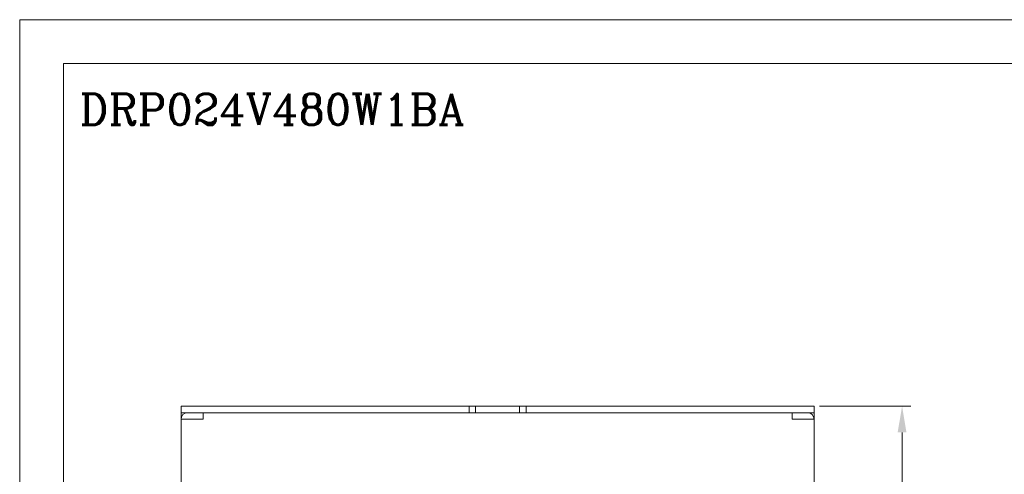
# Model space of a CAD drawing. Header units: millimetres. Extents: x 0 to 560, y 0 to 297.
# Tile 3 of 9: x 0 to 224, y 193 to 297. Entities that reach past the tile are written whole.
import ezdxf

# ---------------------------------------------------------------- set-up
doc = ezdxf.new("R2010")
doc.units = ezdxf.units.MM
doc.layers.get('0').update_dxf_attribs({"linetype": 'CONTINUOUS', "lineweight": 13})
doc.layers.get('Defpoints').update_dxf_attribs({"linetype": 'CONTINUOUS', "lineweight": 13})
doc.layers.add('Dimension', color=2, linetype='CONTINUOUS', lineweight=9)
doc.layers.add('Line', color=3, linetype='CONTINUOUS', lineweight=25)
doc.styles.add('ROMANC', font='romanc')
doc.styles.get("Standard").update_dxf_attribs({"font": 'romans.shx'})
doc.dimstyles.new('yutana', dxfattribs={"dimtxt": 3.5, "dimasz": 3, "dimexe": 1, "dimexo": 0.6, "dimgap": 1.5, "dimtad": 1, "dimdec": 1, "dimzin": 0, "dimdsep": 46, "dimtxsty": 'Standard', "dimcen": 0, "dimadec": 0, "dimazin": 0, "dimtp": 0.01, "dimtm": 0.01, "dimtfac": 1, "dimtdec": 1, "dimtmove": 0, "dimatfit": 3, "dimfxl": 1, "dimtolj": 1, "dimtzin": 0, "dimlwd": 0, "dimlwe": 0, "dimarcsym": 0})

# ---------------------------------------------------------------- blocks, each defined once
blk = doc.blocks.new('*D4')
at = {"layer": 'Defpoints', "color": 0, "ltscale": 5}
for p in [(180.7, 209), (200.7, 209), (180.7, 88)]:
    blk.add_point(p, dxfattribs=at)
at = {"layer": 'Dimension', "color": 0, "lineweight": 0, "ltscale": 5}
for p, q in [((181.9, 209), (202.7, 209)), ((200.7, 94), (200.7, 203)), ((181.9, 88), (202.7, 88))]:
    blk.add_line(p, q, dxfattribs=at)
at = {"layer": 'Dimension', "color": 0, "ltscale": 5}
for points in [[(199.7, 203), (201.7, 203), (200.7, 209)], [(199.7, 94), (201.7, 94), (200.7, 88)]]:
    blk.add_solid(points, dxfattribs=at)
at = {"layer": 'Dimension', "color": 0, "ltscale": 5, "insert": (195.2, 148.5), "char_height": 5, "attachment_point": 5, "rotation": 90}
blk.add_mtext('\\A1;121.0', dxfattribs=at)

msp = doc.modelspace()

# ---------------------------------------------------------------- linework, layer by layer
at = {"linetype": 'Continuous'}
for p, q in [((36.7, 209), (36.7, 207.5)), ((36.7, 209), (180.7, 209)), ((102.2, 207.5), (102.2, 209)), ((103.7, 207.5), (103.7, 209)), ((113.7, 207.5), (113.7, 209)), ((115.2, 207.5), (115.2, 209)), ((180.7, 207.5), (180.7, 209)), ((36.7, 207.5), (36.7, 206)), ((102.2, 207.5), (36.7, 207.5)), ((41.7, 206), (41.7, 207.5)), ((115.2, 207.5), (102.2, 207.5)), ((180.7, 207.5), (115.2, 207.5)), ((175.7, 207.5), (175.7, 206)), ((180.7, 207.5), (180.7, 206)), ((36.7, 206), (36.7, 91)), ((36.7, 206), (41.7, 206)), ((175.7, 206), (180.7, 206)), ((180.7, 91), (180.7, 206))]:
    msp.add_line(p, q, dxfattribs=at)
at = {"ltscale": 5}
for points in [[(0, 0), (560, 0), (560, 297), (0, 297)], [(10, 10), (550, 10), (550, 287), (10, 287)]]:
    msp.add_lwpolyline(points, close=True, dxfattribs=at)
at = {"linetype": 'Continuous'}
for centre, start, end in [((38.2, 206), 90, 180), ((179.2, 206), 0, 90)]:
    msp.add_arc(centre, 1.5, start, end, dxfattribs=at)

# ---------------------------------------------------------------- texts
at = {"layer": 'Line', "color": 7, "style": 'ROMANC'}
msp.add_text('DRP024V480W1BA', height=7, dxfattribs=at).set_placement((13.6, 273.08))

# ---------------------------------------------------------------- dimensions: what is measured, and where the dimension line sits
at = {"layer": 'Dimension', "color": 7}
dim = msp.add_linear_dim(base=(200.7, 209), p1=(180.7, 88), p2=(180.7, 209), angle=90, dimstyle='yutana', override={"dimscale": 2, "dimtxt": 2.5}, dxfattribs=at)
dim.commit()
dim.dimension.update_dxf_attribs({"geometry": '*D4', "text_midpoint": (195.2, 148.5)})

doc.saveas('drawing.dxf')
